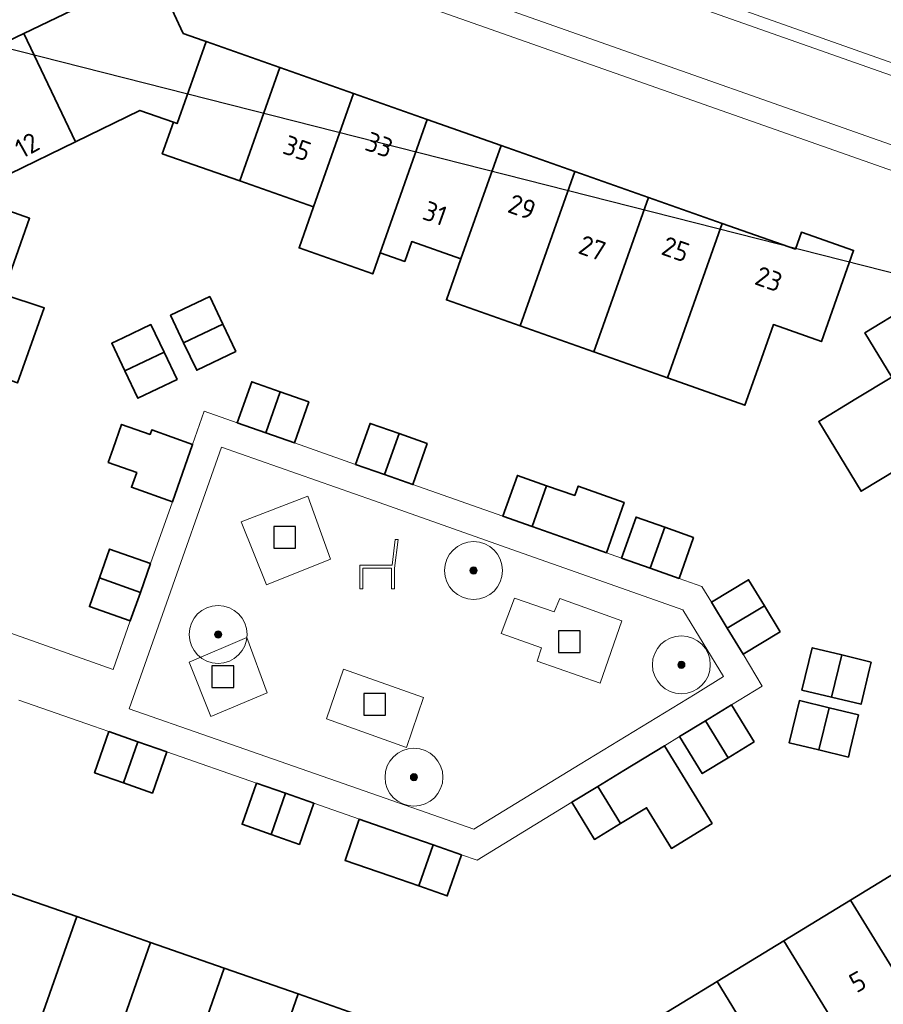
# Model space of a CAD drawing. Extents: x 154222 to 160093, y 456746 to 462495.
# Tile 172 of 254: x 158347 to 158407, y 461371 to 461439. Entities that reach past the tile are written whole.
import ezdxf
from ezdxf.enums import TextEntityAlignment as Align

# ---------------------------------------------------------------- set-up
doc = ezdxf.new("R2010")
doc.units = 0
doc.header["$LTSCALE"] = 0.75
doc.layers.get('0').update_dxf_attribs({"linetype": 'CONTINUOUS'})
doc.layers.get('DEFPOINTS').update_dxf_attribs({"linetype": 'CONTINUOUS'})
for name, color, linetype, lineweight in [('B-XX-GR-BEPLANTING_CULTUUR_BOSPLANTSOEN-GV', 252, 'CONTINUOUS', 18), ('B-XX-GR-BEPLANTING_CULTUUR_HEESTERS-GV', 252, 'CONTINUOUS', 18), ('B-XX-GR-BOOM-S', 252, 'CONTINUOUS', 25), ('B-XX-IE-MEUBILAIR_WEGMEUBILAIR-S', 252, 'CONTINUOUS', 25), ('B-XX-OG-BEBOUWING-GV', 6, 'CONTINUOUS', 35), ('B-XX-OG-BEBOUWING-T18', 1, 'CONTINUOUS', 18), ('B-XX-OG-TERREIN_CULTUURSCHEIDING-GV', 252, 'CONTINUOUS', 18), ('B-XX-OG-TERREIN_ERF-GV', 252, 'CONTINUOUS', 18), ('B-XX-VH-VERHARDING_BETONSTRAATSTEEN-GV', 252, 'CONTINUOUS', 18), ('B-XX-VH-VERHARDING_TEGEL-GV', 252, 'CONTINUOUS', 18), ('B-XX-VH-VERHARDING_TEGEL_RUBBER-GV', 252, 'CONTINUOUS', 18)]:
    doc.layers.add(name, color=color, linetype=linetype, lineweight=lineweight)
doc.styles.add('NLCS-ISO-M-T18', font='NLCS-ISO.ttf', dxfattribs={"height": 1.8})

# ---------------------------------------------------------------- blocks, each defined once
blk = doc.blocks.new('SIE-WEG_SPEELTOESTEL-SO')
at = {"flags": 128}
blk.add_lwpolyline([(-0.75, -0.75), (0.75, -0.75), (0.75, 0.75), (-0.75, 0.75)], close=True, dxfattribs=at)
blk = doc.blocks.new('SIE-WEG_ZITBANK-SO')
at = {"color": 0, "linetype": 'ByBlock', "lineweight": 18}
blk.add_lwpolyline([(-0.912, -1.631), (-0.912, -0.2), (1.088, -0.2), (1.088, -1.631), (1.288, -1.631), (1.288, -0.212), (1.536, 1.777), (1.335, 1.777), (1.113, 0), (-1.112, 0), (-1.112, -1.631)], close=True, dxfattribs=at)
blk = doc.blocks.new('SGR-BOOM_01-SO')
at = {"linetype": 'ByBlock', "lineweight": 18}
h = blk.add_hatch(color=0, dxfattribs=at)
h.dxf.hatch_style = 1
edge = h.paths.add_edge_path()
edge.add_arc((0, 0), 0.25, 0, 360)
at = {"color": 0, "linetype": 'ByBlock', "lineweight": 18}
for radius in [2, 0.25]:
    blk.add_circle((0, 0), radius, dxfattribs=at)

msp = doc.modelspace()

# ---------------------------------------------------------------- linework, layer by layer
at = {"layer": 'B-XX-GR-BEPLANTING_CULTUUR_BOSPLANTSOEN-GV'}
msp.add_lwpolyline([(158354.8, 461454.72), (158409.56, 461435.34)], dxfattribs=at)
at = {"layer": 'B-XX-GR-BEPLANTING_CULTUUR_HEESTERS-GV'}
for points in [[(158409.56, 461435.34), (158354.8, 461454.72)], [(158391.18, 461440.96), (158409.94, 461434.34)]]:
    msp.add_lwpolyline(points, dxfattribs=at)
at = {"layer": 'B-XX-OG-BEBOUWING-GV'}
for points in [[(158358.21, 461438.23), (158356.49, 461441.95), (158352, 461439.8), (158351.72, 461440.38), (158347.2, 461438.22), (158350.777, 461430.74), (158355.22, 461432.91), (158357.54, 461432.09), (158357.787, 461432.003), (158359.789, 461437.665), (158359.58, 461437.74)], [(158350.777, 461430.74), (158347.2, 461438.22), (158342.68, 461436.06), (158342.96, 461435.48), (158338.45, 461433.32), (158340.24, 461429.54), (158339.78, 461428.22), (158339.724, 461428.062), (158345.386, 461426.078), (158345.44, 461426.23), (158346.25, 461428.53)], [(158364.883, 461435.871), (158359.789, 461437.665), (158357.787, 461432.003), (158357.54, 461432.09), (158356.77, 461429.92), (158362.112, 461428.038)], [(158369.976, 461434.075), (158364.883, 461435.871), (158362.112, 461428.038), (158367.206, 461426.243)], [(158375.069, 461432.28), (158369.976, 461434.075), (158367.206, 461426.243), (158367.209, 461426.242), (158366.208, 461423.413), (158371.296, 461421.613), (158371.815, 461423.081)], [(158380.163, 461430.484), (158375.069, 461432.28), (158371.815, 461423.081), (158373.513, 461422.482), (158373.996, 461423.849), (158377.391, 461422.653)], [(158385.255, 461428.689), (158380.163, 461430.484), (158377.391, 461422.653), (158376.39, 461419.825), (158381.483, 461418.03)], [(158390.348, 461426.894), (158385.255, 461428.689), (158381.483, 461418.03), (158386.576, 461416.235)], [(158345.386, 461426.078), (158339.724, 461428.062), (158337.894, 461422.882), (158345.72, 461420.139), (158345.748, 461420.217), (158347.6, 461425.46), (158345.44, 461426.23)], [(158395.44, 461425.099), (158390.348, 461426.894), (158386.576, 461416.235), (158391.665, 461414.431)], [(158400.487, 461423.32), (158395.44, 461425.099), (158391.665, 461414.431), (158391.718, 461414.412), (158396.996, 461412.552), (158398, 461415.39), (158398.964, 461418.115), (158402.282, 461416.941), (158404.51, 461423.238), (158400.903, 461424.499)], [(158345.72, 461420.139), (158337.894, 461422.882), (158336.108, 461417.828), (158346.78, 461414.087), (158348.611, 461419.271), (158345.748, 461420.217)], [(158413.017, 461417.782), (158411.039, 461421.039), (158405.286, 461417.547), (158407.139, 461414.495), (158404.66, 461412.99), (158402.095, 461411.434), (158405.022, 461406.611), (158407.586, 461408.168), (158414.685, 461412.477), (158411.916, 461417.043)], [(158360.947, 461418.152), (158360.044, 461420.049), (158359.133, 461419.615), (158357.336, 461418.76), (158358.242, 461416.864)], [(158356.889, 461416.22), (158355.983, 461418.116), (158354.077, 461417.209), (158353.275, 461416.827), (158354.178, 461414.929)], [(158361.85, 461416.256), (158360.947, 461418.152), (158358.242, 461416.864), (158359.148, 461414.97)], [(158357.794, 461414.327), (158356.889, 461416.22), (158354.178, 461414.929), (158355.08, 461413.035)], [(158364.915, 461413.475), (158362.94, 461414.171), (158361.94, 461411.341), (158363.919, 461410.645)], [(158366.89, 461412.781), (158364.915, 461413.475), (158363.919, 461410.645), (158365.89, 461409.951)], [(158355.932, 461410.533), (158353.96, 461411.23), (158353.369, 461409.557), (158353.03, 461408.599), (158355.001, 461407.902), (158354.64, 461406.88), (158357.47, 461405.88), (158358.165, 461407.861), (158358.86, 461409.84), (158356.04, 461410.84)], [(158373.124, 461410.586), (158371.12, 461411.291), (158370.12, 461408.461), (158372.123, 461407.756)], [(158375.07, 461409.901), (158373.124, 461410.586), (158372.123, 461407.756), (158374.07, 461407.071)], [(158383.306, 461406.993), (158381.29, 461407.701), (158380.29, 461404.881), (158382.307, 461404.17)], [(158385.25, 461406.311), (158383.306, 461406.993), (158382.307, 461404.17), (158384.26, 461403.481), (158387.442, 461402.368), (158388.657, 461405.841), (158385.492, 461406.97)], [(158391.464, 461404.121), (158389.48, 461404.821), (158388.48, 461401.991), (158390.465, 461401.291)], [(158393.45, 461403.421), (158391.464, 461404.121), (158390.465, 461401.291), (158392.45, 461400.591)], [(158355.96, 461401.62), (158353.13, 461402.62), (158352.425, 461400.62), (158355.257, 461399.627)], [(158355.257, 461399.627), (158352.425, 461400.62), (158351.73, 461398.65), (158354.56, 461397.65)], [(158398.347, 461398.699), (158397.258, 461400.495), (158394.694, 461398.939), (158395.783, 461397.144)], [(158399.436, 461396.904), (158398.347, 461398.699), (158395.783, 461397.144), (158396.873, 461395.348)], [(158403.688, 461395.305), (158401.647, 461395.798), (158400.942, 461392.881), (158402.984, 461392.388)], [(158405.729, 461394.812), (158403.688, 461395.305), (158402.984, 461392.388), (158405.024, 461391.895), (158405.614, 461394.337)], [(158397.64, 461389.299), (158396.076, 461391.859), (158394.282, 461390.763), (158395.847, 461388.203)], [(158402.808, 461391.66), (158400.767, 461392.153), (158400.063, 461389.236), (158402.104, 461388.743)], [(158404.85, 461391.167), (158402.808, 461391.66), (158402.104, 461388.743), (158404.146, 461388.25), (158404.274, 461388.779)], [(158395.847, 461388.203), (158394.282, 461390.763), (158392.49, 461389.668), (158394.054, 461387.108)], [(158355.081, 461389.313), (158353.08, 461390.01), (158352.09, 461387.17), (158354.086, 461386.47)], [(158357.07, 461388.62), (158355.081, 461389.313), (158354.086, 461386.47), (158356.08, 461385.77)], [(158394.742, 461383.661), (158391.455, 461389.036), (158388.641, 461387.317), (158386.847, 461386.221), (158388.412, 461383.662), (158390.205, 461384.757), (158391.925, 461381.941)], [(158365.277, 461385.752), (158363.27, 461386.45), (158362.28, 461383.61), (158364.282, 461382.907)], [(158388.412, 461383.662), (158386.847, 461386.221), (158385.057, 461385.128), (158386.621, 461382.568)], [(158367.24, 461385.07), (158365.277, 461385.752), (158364.282, 461382.907), (158366.24, 461382.22)], [(158373.48, 461382.89), (158370.372, 461383.96), (158369.392, 461381.114), (158372.48, 461380.05), (158374.48, 461379.35), (158375.474, 461382.19)], [(158377.44, 461381.5), (158375.474, 461382.19), (158374.48, 461379.35), (158376.45, 461378.66)], [(158413.241, 461374.116), (158408.911, 461381.196), (158404.303, 461378.381), (158408.632, 461371.301)], [(158342.026, 461368.357), (158347.124, 461366.576), (158350.855, 461377.238), (158345.755, 461379.02)], [(158408.632, 461371.301), (158404.303, 461378.381), (158399.694, 461375.566), (158404.024, 461368.486)], [(158355.952, 461375.457), (158350.855, 461377.238), (158347.124, 461366.576), (158352.222, 461364.796)], [(158361.051, 461373.677), (158355.952, 461375.457), (158352.222, 461364.796), (158357.32, 461363.016)], [(158404.024, 461368.486), (158399.694, 461375.566), (158395.086, 461372.75), (158399.416, 461365.67)], [(158366.151, 461371.897), (158361.051, 461373.677), (158357.32, 461363.016), (158362.419, 461361.236)], [(158399.416, 461365.67), (158395.086, 461372.75), (158390.256, 461369.8), (158394.586, 461362.72)], [(158371.249, 461370.117), (158366.151, 461371.897), (158362.419, 461361.236), (158367.518, 461359.455), (158370.258, 461367.285)]]:
    msp.add_lwpolyline(points, close=True, dxfattribs=at)
at = {"layer": 'B-XX-OG-TERREIN_CULTUURSCHEIDING-GV'}
for points in [[(158371.348, 461405.96), (158360.859, 461409.657), (158356.785, 461398.108), (158354.484, 461391.584), (158360.023, 461389.649), (158370.239, 461386.082), (158378.281, 461383.273), (158385.615, 461387.754), (158393.56, 461392.608), (158395.526, 461393.809), (158392.725, 461398.426), (158386.124, 461400.753), (158381.301, 461402.452)], [(158368.392, 461401.909), (158366.829, 461406.267), (158362.204, 461404.502), (158363.968, 461400.145)], [(158362.204, 461404.502), (158366.829, 461406.267), (158368.392, 461401.909), (158363.968, 461400.145)], [(158380.177, 461396.793), (158381.096, 461399.232), (158383.829, 461398.278), (158384.214, 461399.205), (158388.491, 461397.667), (158386.998, 461393.347), (158382.653, 461394.885), (158382.962, 461395.785)], [(158363.999, 461392.692), (158360.112, 461391.064), (158358.619, 461394.818), (158362.607, 461396.513)], [(158363.999, 461392.692), (158362.607, 461396.513), (158358.619, 461394.818), (158360.112, 461391.064)], [(158369.275, 461394.334), (158374.804, 461392.374), (158373.622, 461388.925), (158368.114, 461390.89)]]:
    msp.add_lwpolyline(points, close=True, dxfattribs=at)
at = {"layer": 'B-XX-OG-TERREIN_ERF-GV'}
for points in [[(158408.5, 461428.28), (158355.29, 461447.03)], [(158345.697, 461442.461), (158335.3, 461437.51), (158323.66, 461404.73), (158330.64, 461402.35), (158332.497, 461407.607), (158334.296, 461412.698), (158336.108, 461417.828), (158337.894, 461422.882), (158339.724, 461428.062), (158339.78, 461428.22), (158340.24, 461429.54), (158338.45, 461433.32), (158342.96, 461435.48), (158342.68, 461436.06), (158347.2, 461438.22), (158351.72, 461440.38)], [(158356.49, 461441.95), (158358.21, 461438.23), (158359.58, 461437.74), (158359.789, 461437.665), (158364.883, 461435.871), (158369.976, 461434.075), (158375.069, 461432.28), (158380.163, 461430.484), (158385.255, 461428.689), (158390.348, 461426.894), (158395.44, 461425.099), (158400.487, 461423.32), (158400.903, 461424.499), (158404.51, 461423.238), (158402.282, 461416.941), (158398.964, 461418.115), (158398, 461415.39), (158396.996, 461412.552), (158391.718, 461414.412), (158391.665, 461414.431), (158386.576, 461416.235), (158381.483, 461418.03), (158376.39, 461419.825), (158377.391, 461422.653), (158373.996, 461423.849), (158373.513, 461422.482), (158371.815, 461423.081), (158371.296, 461421.613), (158366.208, 461423.413), (158367.209, 461426.242), (158367.206, 461426.243), (158362.112, 461428.038), (158356.77, 461429.92), (158357.54, 461432.09), (158355.22, 461432.91), (158350.777, 461430.74), (158346.25, 461428.53)], [(158345.44, 461426.23), (158347.6, 461425.46), (158345.748, 461420.217), (158348.611, 461419.271), (158346.78, 461414.087)], [(158407.586, 461408.168), (158405.022, 461406.611), (158402.095, 461411.434), (158404.66, 461412.99), (158407.139, 461414.495), (158405.286, 461417.547), (158411.039, 461421.039)], [(158341.301, 461398.574), (158353.38, 461394.31), (158354.56, 461397.65), (158351.73, 461398.65), (158352.425, 461400.62), (158353.13, 461402.62), (158355.96, 461401.62), (158357.47, 461405.88), (158354.64, 461406.88), (158355.001, 461407.902), (158353.03, 461408.599), (158353.369, 461409.557), (158353.96, 461411.23), (158355.932, 461410.533), (158356.04, 461410.84), (158358.86, 461409.84), (158359.669, 461412.144), (158361.94, 461411.341), (158362.94, 461414.171), (158364.915, 461413.475), (158366.89, 461412.781), (158365.89, 461409.951), (158370.12, 461408.461), (158371.12, 461411.291), (158373.124, 461410.586), (158375.07, 461409.901), (158374.07, 461407.071), (158380.29, 461404.881), (158381.29, 461407.701), (158383.306, 461406.993), (158385.25, 461406.311), (158385.492, 461406.97), (158388.657, 461405.841), (158387.442, 461402.368), (158384.26, 461403.481), (158388.48, 461401.991), (158389.48, 461404.821), (158391.464, 461404.121), (158393.45, 461403.421), (158392.45, 461400.591), (158394.03, 461400.033), (158394.694, 461398.939), (158397.258, 461400.495), (158398.347, 461398.699), (158399.436, 461396.904), (158396.873, 461395.348), (158398.201, 461393.158), (158396.076, 461391.859), (158397.64, 461389.299), (158395.847, 461388.203), (158394.054, 461387.108), (158392.49, 461389.668), (158391.455, 461389.036), (158394.742, 461383.661), (158391.925, 461381.941), (158390.205, 461384.757), (158388.412, 461383.662), (158386.621, 461382.568), (158385.057, 461385.128), (158378.511, 461381.129), (158377.44, 461381.5), (158376.45, 461378.66), (158374.48, 461379.35), (158372.48, 461380.05), (158369.392, 461381.114), (158370.372, 461383.96), (158373.48, 461382.89), (158367.24, 461385.07), (158366.24, 461382.22), (158364.282, 461382.907), (158362.28, 461383.61), (158363.27, 461386.45), (158357.07, 461388.62), (158356.08, 461385.77), (158354.086, 461386.47), (158352.09, 461387.17), (158353.08, 461390.01), (158352.027, 461390.378), (158346.87, 461392.18)], [(158390.256, 461369.8), (158395.086, 461372.75), (158399.694, 461375.566), (158404.303, 461378.381), (158408.911, 461381.196)], [(158345.755, 461379.02), (158350.855, 461377.238), (158355.952, 461375.457), (158361.051, 461373.677), (158366.151, 461371.897), (158371.249, 461370.117)]]:
    msp.add_lwpolyline(points, dxfattribs=at)
for points in [[(158360.947, 461418.152), (158361.85, 461416.256), (158359.148, 461414.97), (158358.242, 461416.864), (158357.336, 461418.76), (158359.133, 461419.615), (158360.044, 461420.049)], [(158356.889, 461416.22), (158357.794, 461414.327), (158355.08, 461413.035), (158354.178, 461414.929), (158353.275, 461416.827), (158354.077, 461417.209), (158355.983, 461418.116)], [(158403.688, 461395.305), (158405.729, 461394.812), (158405.614, 461394.337), (158405.024, 461391.895), (158402.984, 461392.388), (158400.942, 461392.881), (158401.647, 461395.798)], [(158402.808, 461391.66), (158404.85, 461391.167), (158404.274, 461388.779), (158404.146, 461388.25), (158402.104, 461388.743), (158400.063, 461389.236), (158400.767, 461392.153)]]:
    msp.add_lwpolyline(points, close=True, dxfattribs=at)
at = {"layer": 'B-XX-VH-VERHARDING_BETONSTRAATSTEEN-GV'}
for points in [[(158409.392, 461429.727), (158355.855, 461448.633)], [(158355.855, 461448.633), (158409.392, 461429.727)], [(158355.29, 461447.03), (158408.5, 461428.28)], [(158409.94, 461434.34), (158391.18, 461440.96)], [(158346.87, 461392.18), (158352.027, 461390.378), (158353.08, 461390.01), (158355.081, 461389.313), (158357.07, 461388.62), (158363.27, 461386.45), (158365.277, 461385.752), (158367.24, 461385.07), (158373.48, 461382.89), (158375.474, 461382.19), (158377.44, 461381.5), (158378.511, 461381.129), (158385.057, 461385.128), (158386.847, 461386.221), (158388.641, 461387.317), (158391.455, 461389.036), (158392.49, 461389.668), (158394.282, 461390.763), (158396.076, 461391.859), (158398.201, 461393.158), (158396.873, 461395.348), (158395.783, 461397.144), (158394.694, 461398.939), (158394.03, 461400.033), (158392.45, 461400.591), (158390.465, 461401.291), (158388.48, 461401.991), (158384.26, 461403.481), (158382.307, 461404.17), (158380.29, 461404.881), (158374.07, 461407.071), (158372.123, 461407.756), (158370.12, 461408.461), (158365.89, 461409.951), (158363.919, 461410.645), (158361.94, 461411.341), (158359.669, 461412.144), (158358.86, 461409.84), (158358.165, 461407.861), (158357.47, 461405.88), (158355.96, 461401.62), (158355.257, 461399.627), (158354.56, 461397.65), (158353.38, 461394.31), (158341.301, 461398.574)]]:
    msp.add_lwpolyline(points, dxfattribs=at)
msp.add_lwpolyline([(158356.785, 461398.108), (158360.859, 461409.657), (158371.348, 461405.96), (158381.301, 461402.452), (158386.124, 461400.753), (158392.725, 461398.426), (158395.526, 461393.809), (158393.56, 461392.608), (158385.615, 461387.754), (158378.281, 461383.273), (158370.239, 461386.082), (158360.023, 461389.649), (158354.484, 461391.584)], close=True, dxfattribs=at)
at = {"layer": 'B-XX-VH-VERHARDING_TEGEL-GV'}
msp.add_lwpolyline([(158374.804, 461392.374), (158369.275, 461394.334), (158368.114, 461390.89), (158373.622, 461388.925)], close=True, dxfattribs=at)
at = {"layer": 'B-XX-VH-VERHARDING_TEGEL_RUBBER-GV'}
msp.add_lwpolyline([(158383.829, 461398.278), (158381.096, 461399.232), (158380.177, 461396.793), (158382.962, 461395.785), (158382.653, 461394.885), (158386.998, 461393.347), (158388.491, 461397.667), (158384.214, 461399.205)], close=True, dxfattribs=at)
at = {"layer": 'DEFPOINTS', "flags": 128}
msp.add_lwpolyline([(157498.69, 460511.773), (157666.489, 461268.413), (158141.33, 461489.21), (159256.935, 461205.939), (159206.487, 460696.309), (158205.708, 460856.251), (158144.02, 460363.33)], close=True, dxfattribs=at)

# ---------------------------------------------------------------- block references
at = {"layer": 'B-XX-GR-BOOM-S'}
for p in [(158378.266, 461401.135), (158360.622, 461396.72), (158392.612, 461394.628), (158374.148, 461386.86)]:
    msp.add_blockref('SGR-BOOM_01-SO', p, dxfattribs=at)
at = {"layer": 'B-XX-IE-MEUBILAIR_WEGMEUBILAIR-S'}
for name, p in [('SIE-WEG_SPEELTOESTEL-SO', (158365.217, 461403.429)), ('SIE-WEG_ZITBANK-SO', (158371.518, 461401.505)), ('SIE-WEG_SPEELTOESTEL-SO', (158384.872, 461396.231)), ('SIE-WEG_SPEELTOESTEL-SO', (158360.949, 461393.813)), ('SIE-WEG_SPEELTOESTEL-SO', (158371.44, 461391.903))]:
    msp.add_blockref(name, p, dxfattribs=at)

# ---------------------------------------------------------------- texts
at = {"layer": 'B-XX-OG-BEBOUWING-T18', "style": 'NLCS-ISO-M-T18'}
for s, rotation, p in [('12', 29.3, (158347.431, 461430.499)), ('35', 340.4, (158366.083, 461430.294)), ('33', 340.4, (158371.746, 461430.535)), ('29', 340.4, (158381.61, 461426.238)), ('31', 340.4, (158375.603, 461425.802)), ('27', 340.4, (158386.465, 461423.405)), ('25', 340.4, (158392.216, 461423.322)), ('23', 340.4, (158398.652, 461421.266)), ('5', 28.7, (158404.786, 461372.745))]:
    msp.add_text(s, height=1.35, rotation=rotation, dxfattribs=at).set_placement(p, align=Align.MIDDLE_CENTER)

doc.saveas('drawing.dxf')
